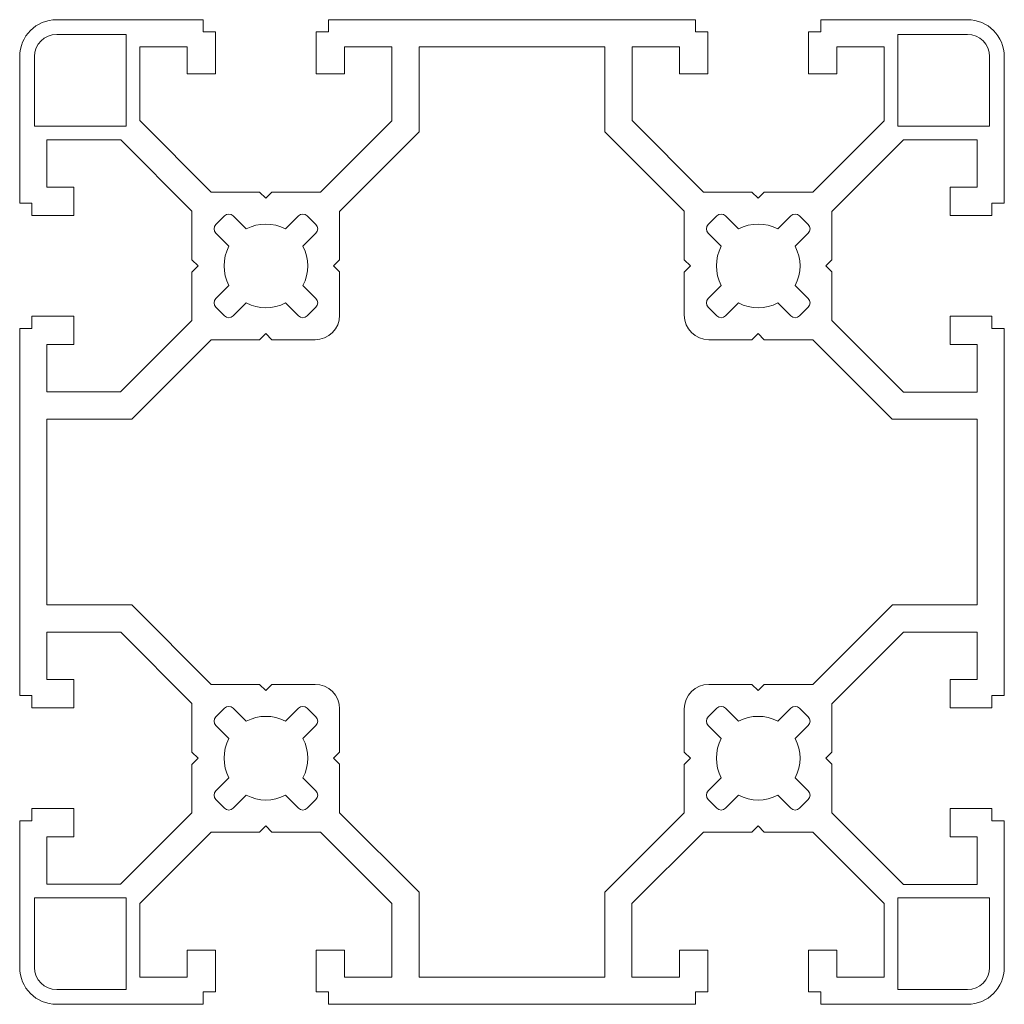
# Model space of a CAD drawing. Header units: millimetres. Extents: x -20 to 60, y -60 to 20.
import ezdxf

# ---------------------------------------------------------------- set-up
doc = ezdxf.new("R2010")
doc.units = ezdxf.units.MM

msp = doc.modelspace()

# ---------------------------------------------------------------- linework, layer by layer
at = {"color": 7, "linetype": 'Continuous', "lineweight": 15}
for p, q in [((-5.105, 20.004), (-17.005, 20.004)), ((-5.105, 19.004), (-5.105, 20.004)), ((34.895, 20.004), (5.095, 20.004)), ((5.095, 20.004), (5.095, 19.004)), ((34.895, 19.004), (34.895, 20.004)), ((56.995, 20.004), (45.095, 20.004)), ((45.095, 20.004), (45.095, 19.004)), ((-11.348, 18.804), (-17, 18.804)), ((-11.348, 11.352), (-11.348, 18.804)), ((-4.105, 19.004), (-5.105, 19.004)), ((-4.105, 15.604), (-4.105, 19.004)), ((5.095, 19.004), (4.095, 19.004)), ((4.095, 19.004), (4.095, 15.604)), ((35.895, 19.004), (34.895, 19.004)), ((35.895, 15.604), (35.895, 19.004)), ((45.095, 19.004), (44.095, 19.004)), ((44.095, 19.004), (44.095, 15.604)), ((57, 18.804), (51.352, 18.804)), ((51.352, 18.804), (51.352, 11.348)), ((-10.253, 11.812), (-10.253, 17.804)), ((-10.253, 17.804), (-6.405, 17.804)), ((-6.405, 17.804), (-6.405, 15.604)), ((6.395, 15.604), (6.395, 17.804)), ((6.395, 17.804), (10.244, 17.804)), ((10.244, 17.804), (10.244, 11.796)), ((12.444, 17.804), (12.444, 10.884)), ((27.547, 17.804), (12.444, 17.804)), ((27.547, 10.901), (27.547, 17.804)), ((29.747, 11.812), (29.747, 17.804)), ((29.747, 17.804), (33.595, 17.804)), ((33.595, 17.804), (33.595, 15.604)), ((46.395, 15.604), (46.395, 17.804)), ((46.395, 17.804), (50.244, 17.804)), ((50.244, 17.804), (50.244, 11.796)), ((-20.005, 17.004), (-20.005, 5.104)), ((-18.8, 17.004), (-18.8, 11.352)), ((58.8, 11.348), (58.8, 17.004)), ((59.995, 5.106), (59.995, 17.004)), ((-6.405, 15.604), (-4.105, 15.604)), ((4.095, 15.604), (6.395, 15.604)), ((33.595, 15.604), (35.895, 15.604)), ((44.095, 15.604), (46.395, 15.604)), ((-18.8, 11.352), (-11.348, 11.352)), ((-4.44, 6), (-10.253, 11.812)), ((10.244, 11.796), (4.448, 6)), ((35.56, 6), (29.747, 11.812)), ((50.244, 11.796), (44.448, 6)), ((51.352, 11.348), (58.8, 11.348)), ((12.444, 10.884), (5.99, 4.431)), ((33.995, 4.453), (27.547, 10.901)), ((-17.805, 10.245), (-11.796, 10.245)), ((-17.805, 6.397), (-17.805, 10.245)), ((-11.796, 10.245), (-6.005, 4.453)), ((45.99, 4.431), (51.81, 10.25)), ((51.81, 10.25), (57.79, 10.25)), ((57.79, 10.25), (57.79, 6.406)), ((57.79, 6.406), (55.59, 6.406)), ((55.59, 6.406), (55.59, 4.106)), ((-15.605, 6.397), (-17.805, 6.397)), ((-15.605, 4.104), (-15.605, 6.397)), ((-0.508, 6), (-4.44, 6)), ((-0.012, 5.505), (-0.508, 6)), ((0.483, 6), (-0.012, 5.505)), ((4.448, 6), (0.483, 6)), ((39.492, 6), (35.56, 6)), ((39.988, 5.505), (39.492, 6)), ((40.483, 6), (39.988, 5.505)), ((44.448, 6), (40.483, 6)), ((-20.005, 5.104), (-19.005, 5.104)), ((-19.005, 5.104), (-19.005, 4.104)), ((58.99, 4.106), (58.99, 5.106)), ((58.99, 5.106), (59.995, 5.106)), ((-19.005, 4.104), (-15.605, 4.104)), ((-6.005, 4.453), (-6.005, 0.501)), ((-3.359, 4.066), (-4.066, 3.359)), ((-1.591, 3.005), (-2.652, 4.066)), ((2.652, 4.066), (1.591, 3.005)), ((4.066, 3.359), (3.359, 4.066)), ((5.99, 4.431), (5.99, 0.492)), ((33.995, 0.501), (33.995, 4.453)), ((36.641, 4.066), (35.934, 3.359)), ((38.409, 3.005), (37.348, 4.066)), ((42.652, 4.066), (41.591, 3.005)), ((44.066, 3.359), (43.359, 4.066)), ((45.99, 0.492), (45.99, 4.431)), ((55.59, 4.106), (58.99, 4.106)), ((-4.066, 2.652), (-3.005, 1.591)), ((3.005, 1.591), (4.066, 2.652)), ((35.934, 2.652), (36.995, 1.591)), ((43.005, 1.591), (44.066, 2.652)), ((-6.005, 0.501), (-5.504, 0)), ((5.99, 0.492), (5.499, 0.001)), ((5.499, 0.001), (5.99, -0.49)), ((34.496, 0), (33.995, 0.501)), ((45.499, 0.001), (45.99, 0.492)), ((45.99, -0.49), (45.499, 0.001)), ((-5.504, 0), (-6.005, -0.501)), ((-6.005, -0.501), (-6.005, -4.445)), ((5.99, -0.49), (5.99, -4)), ((33.995, -0.501), (34.496, 0)), ((33.995, -4), (33.995, -0.501)), ((45.99, -4.438), (45.99, -0.49)), ((-3.005, -1.591), (-4.066, -2.652)), ((4.066, -2.652), (3.005, -1.591)), ((36.995, -1.591), (35.934, -2.652)), ((44.066, -2.652), (43.005, -1.591)), ((-2.652, -4.066), (-1.591, -3.005)), ((1.591, -3.005), (2.652, -4.066)), ((37.348, -4.066), (38.409, -3.005)), ((41.591, -3.005), (42.652, -4.066)), ((-4.066, -3.359), (-3.359, -4.066)), ((3.359, -4.066), (4.066, -3.359)), ((35.934, -3.359), (36.641, -4.066)), ((43.359, -4.066), (44.066, -3.359)), ((-15.605, -4.096), (-19.005, -4.096)), ((-19.005, -4.096), (-19.005, -5.096)), ((-15.605, -6.396), (-15.605, -4.096)), ((-6.005, -4.445), (-11.806, -10.246)), ((51.804, -10.252), (45.99, -4.438)), ((58.99, -4.096), (55.59, -4.096)), ((55.59, -4.096), (55.59, -6.396)), ((58.99, -5.096), (58.99, -4.096)), ((-19.005, -5.096), (-20.005, -5.096)), ((-20.005, -5.096), (-20.005, -34.896)), ((-0.013, -5.501), (-0.511, -6)), ((0.486, -6), (-0.013, -5.501)), ((39.987, -5.501), (39.489, -6)), ((40.486, -6), (39.987, -5.501)), ((59.995, -5.096), (58.99, -5.096)), ((59.995, -34.894), (59.995, -5.096)), ((-17.805, -10.246), (-17.805, -6.396)), ((-17.805, -6.396), (-15.605, -6.396)), ((-4.448, -6), (-10.9, -12.452)), ((-0.511, -6), (-4.448, -6)), ((3.99, -6), (0.486, -6)), ((39.489, -6), (35.995, -6)), ((44.44, -6), (40.486, -6)), ((50.892, -12.452), (44.44, -6)), ((55.59, -6.396), (57.79, -6.396)), ((57.79, -6.396), (57.79, -10.252)), ((-11.806, -10.246), (-17.805, -10.246)), ((57.79, -10.252), (51.804, -10.252)), ((-17.805, -12.452), (-17.805, -27.55)), ((-10.9, -12.452), (-17.805, -12.452)), ((57.79, -12.452), (50.892, -12.452)), ((57.79, -27.55), (57.79, -12.452)), ((-17.805, -27.55), (-10.891, -27.55)), ((-10.891, -27.55), (-4.44, -34)), ((44.448, -34), (50.898, -27.55)), ((50.898, -27.55), (57.79, -27.55)), ((-17.805, -33.603), (-17.805, -29.755)), ((-17.805, -29.755), (-11.796, -29.755)), ((-11.796, -29.755), (-6.005, -35.547)), ((45.99, -35.569), (51.81, -29.75)), ((51.81, -29.75), (57.79, -29.75)), ((57.79, -29.75), (57.79, -33.594)), ((57.79, -33.594), (55.59, -33.594)), ((55.59, -33.594), (55.59, -35.894)), ((-15.605, -33.603), (-17.805, -33.603)), ((-15.605, -35.896), (-15.605, -33.603)), ((-4.44, -34), (-0.508, -34)), ((-0.508, -34), (-0.012, -34.495)), ((-0.012, -34.495), (0.483, -34)), ((0.483, -34), (3.99, -34)), ((35.995, -34), (39.492, -34)), ((39.492, -34), (39.988, -34.495)), ((39.988, -34.495), (40.483, -34)), ((40.483, -34), (44.448, -34)), ((-20.005, -34.896), (-19.005, -34.896)), ((-19.005, -34.896), (-19.005, -35.896)), ((58.99, -35.894), (58.99, -34.894)), ((58.99, -34.894), (59.995, -34.894)), ((-19.005, -35.896), (-15.605, -35.896)), ((-6.005, -35.547), (-6.005, -39.499)), ((-3.359, -35.934), (-4.066, -36.641)), ((-1.591, -36.995), (-2.652, -35.934)), ((2.652, -35.934), (1.591, -36.995)), ((4.066, -36.641), (3.359, -35.934)), ((5.99, -36), (5.99, -39.508)), ((33.995, -39.499), (33.995, -36)), ((36.641, -35.934), (35.934, -36.641)), ((38.409, -36.995), (37.348, -35.934)), ((42.652, -35.934), (41.591, -36.995)), ((44.066, -36.641), (43.359, -35.934)), ((45.99, -39.508), (45.99, -35.569)), ((55.59, -35.894), (58.99, -35.894)), ((-4.066, -37.348), (-3.005, -38.409)), ((3.005, -38.409), (4.066, -37.348)), ((35.934, -37.348), (36.995, -38.409)), ((43.005, -38.409), (44.066, -37.348)), ((-6.005, -39.499), (-5.504, -40)), ((5.99, -39.508), (5.499, -39.999)), ((5.499, -39.999), (5.99, -40.49)), ((34.496, -40), (33.995, -39.499)), ((45.499, -39.999), (45.99, -39.508)), ((45.99, -40.49), (45.499, -39.999)), ((-5.504, -40), (-6.005, -40.501)), ((-6.005, -40.501), (-6.005, -44.445)), ((5.99, -40.49), (5.99, -44.438)), ((33.995, -40.501), (34.496, -40)), ((33.995, -44.445), (33.995, -40.501)), ((45.99, -44.438), (45.99, -40.49)), ((-3.005, -41.591), (-4.066, -42.652)), ((4.066, -42.652), (3.005, -41.591)), ((36.995, -41.591), (35.934, -42.652)), ((44.066, -42.652), (43.005, -41.591)), ((-2.652, -44.066), (-1.591, -43.005)), ((1.591, -43.005), (2.652, -44.066)), ((37.348, -44.066), (38.409, -43.005)), ((41.591, -43.005), (42.652, -44.066)), ((-4.066, -43.359), (-3.359, -44.066)), ((3.359, -44.066), (4.066, -43.359)), ((35.934, -43.359), (36.641, -44.066)), ((43.359, -44.066), (44.066, -43.359)), ((-15.605, -44.096), (-19.005, -44.096)), ((-19.005, -44.096), (-19.005, -45.096)), ((-15.605, -46.396), (-15.605, -44.096)), ((-6.005, -44.445), (-11.806, -50.246)), ((5.99, -44.438), (12.44, -50.889)), ((27.545, -50.895), (33.995, -44.445)), ((51.804, -50.252), (45.99, -44.438)), ((58.99, -44.096), (55.59, -44.096)), ((55.59, -44.096), (55.59, -46.396)), ((58.99, -45.096), (58.99, -44.096)), ((-19.005, -45.096), (-20.005, -45.096)), ((-20.005, -45.096), (-20.005, -56.996)), ((-0.511, -46), (-0.013, -45.501)), ((-0.013, -45.501), (0.486, -46)), ((39.489, -46), (39.987, -45.501)), ((39.987, -45.501), (40.486, -46)), ((59.995, -45.096), (58.99, -45.096)), ((59.995, -56.996), (59.995, -45.096)), ((-17.805, -50.246), (-17.805, -46.396)), ((-17.805, -46.396), (-15.605, -46.396)), ((-10.255, -51.806), (-4.448, -46)), ((-4.448, -46), (-0.511, -46)), ((0.486, -46), (4.44, -46)), ((4.44, -46), (10.24, -51.8)), ((29.745, -51.806), (35.552, -46)), ((35.552, -46), (39.489, -46)), ((40.486, -46), (44.44, -46)), ((44.44, -46), (50.24, -51.8)), ((55.59, -46.396), (57.79, -46.396)), ((57.79, -46.396), (57.79, -50.252)), ((-11.806, -50.246), (-17.805, -50.246)), ((57.79, -50.252), (51.804, -50.252)), ((12.44, -50.889), (12.44, -57.796)), ((27.545, -57.796), (27.545, -50.895)), ((-18.8, -51.346), (-18.8, -56.996)), ((-11.35, -51.346), (-18.8, -51.346)), ((-11.35, -58.796), (-11.35, -51.346)), ((-10.255, -57.796), (-10.255, -51.806)), ((10.24, -51.8), (10.24, -57.796)), ((29.745, -57.796), (29.745, -51.806)), ((50.24, -51.8), (50.24, -57.796)), ((51.348, -51.352), (51.348, -58.796)), ((58.8, -51.352), (51.348, -51.352)), ((58.8, -56.996), (58.8, -51.352)), ((-4.105, -55.596), (-6.405, -55.596)), ((-6.405, -55.596), (-6.405, -57.796)), ((-4.105, -58.996), (-4.105, -55.596)), ((6.395, -55.596), (4.095, -55.596)), ((4.095, -55.596), (4.095, -58.996)), ((6.395, -57.796), (6.395, -55.596)), ((35.895, -55.596), (33.595, -55.596)), ((33.595, -55.596), (33.595, -57.796)), ((35.895, -58.996), (35.895, -55.596)), ((46.395, -55.596), (44.095, -55.596)), ((44.095, -55.596), (44.095, -58.996)), ((46.395, -57.796), (46.395, -55.596)), ((-6.405, -57.796), (-10.255, -57.796)), ((10.24, -57.796), (6.395, -57.796)), ((12.44, -57.796), (27.545, -57.796)), ((33.595, -57.796), (29.745, -57.796)), ((50.24, -57.796), (46.395, -57.796)), ((-17, -58.796), (-11.35, -58.796)), ((-5.105, -59.996), (-5.105, -58.996)), ((-5.105, -58.996), (-4.105, -58.996)), ((4.095, -58.996), (5.095, -58.996)), ((5.095, -58.996), (5.095, -59.996)), ((34.895, -59.996), (34.895, -58.996)), ((34.895, -58.996), (35.895, -58.996)), ((44.095, -58.996), (45.095, -58.996)), ((45.095, -58.996), (45.095, -59.996)), ((51.348, -58.796), (57, -58.796)), ((-17.005, -59.996), (-5.105, -59.996)), ((5.095, -59.996), (34.895, -59.996)), ((45.095, -59.996), (56.995, -59.996))]:
    msp.add_line(p, q, dxfattribs=at)
for centre, radius, start, end in [((-17.005, 17.004), 3, 90, 180), ((56.995, 17.004), 3, 0, 90), ((-17, 17.004), 1.8, 90, 180), ((57, 17.004), 1.8, 0, 90), ((-3.005, 3.712), 0.5, 45, 135), ((3.005, 3.712), 0.5, 45, 135), ((36.995, 3.712), 0.5, 45, 135), ((43.005, 3.712), 0.5, 45, 135), ((-3.712, 3.005), 0.5, 135, 225), ((0, 0), 3.4, 62.10464, 117.89536), ((3.712, 3.005), 0.5, 315, 45), ((36.288, 3.005), 0.5, 135, 225), ((40, 0), 3.4, 62.10464, 117.89536), ((43.712, 3.005), 0.5, 315, 45), ((0, 0), 3.4, 152.10464, 207.89536), ((0, 0), 3.4, 332.10464, 27.89536), ((40, 0), 3.4, 152.10464, 207.89536), ((40, 0), 3.4, 332.10464, 27.89536), ((-3.712, -3.005), 0.5, 135, 225), ((0, 0), 3.4, 242.10464, 297.89536), ((3.712, -3.005), 0.5, 315, 45), ((36.288, -3.005), 0.5, 135, 225), ((40, 0), 3.4, 242.10464, 297.89536), ((43.712, -3.005), 0.5, 315, 45), ((3.99, -4), 2, 270, 0), ((35.995, -4), 2, 180, 270), ((-3.005, -3.712), 0.5, 225, 315), ((3.005, -3.712), 0.5, 225, 315), ((36.995, -3.712), 0.5, 225, 315), ((43.005, -3.712), 0.5, 225, 315), ((3.99, -36), 2, 0, 90), ((35.995, -36), 2, 90, 180), ((-3.005, -36.288), 0.5, 45, 135), ((3.005, -36.288), 0.5, 45, 135), ((36.995, -36.288), 0.5, 45, 135), ((43.005, -36.288), 0.5, 45, 135), ((-3.712, -36.995), 0.5, 135, 225), ((0, -40), 3.4, 62.10464, 117.89536), ((3.712, -36.995), 0.5, 315, 45), ((36.288, -36.995), 0.5, 135, 225), ((40, -40), 3.4, 62.10464, 117.89536), ((43.712, -36.995), 0.5, 315, 45), ((0, -40), 3.4, 152.10464, 207.89536), ((0, -40), 3.4, 332.10464, 27.89536), ((40, -40), 3.4, 152.10464, 207.89536), ((40, -40), 3.4, 332.10464, 27.89536), ((-3.712, -43.005), 0.5, 135, 225), ((0, -40), 3.4, 242.10464, 297.89536), ((3.712, -43.005), 0.5, 315, 45), ((36.288, -43.005), 0.5, 135, 225), ((40, -40), 3.4, 242.10464, 297.89536), ((43.712, -43.005), 0.5, 315, 45), ((-3.005, -43.712), 0.5, 225, 315), ((3.005, -43.712), 0.5, 225, 315), ((36.995, -43.712), 0.5, 225, 315), ((43.005, -43.712), 0.5, 225, 315), ((-17.005, -56.996), 3, 180, 270), ((-17, -56.996), 1.8, 180, 270), ((56.995, -56.996), 3, 270, 0), ((57, -56.996), 1.8, 270, 0)]:
    msp.add_arc(centre, radius, start, end, dxfattribs=at)

doc.saveas('drawing.dxf')
